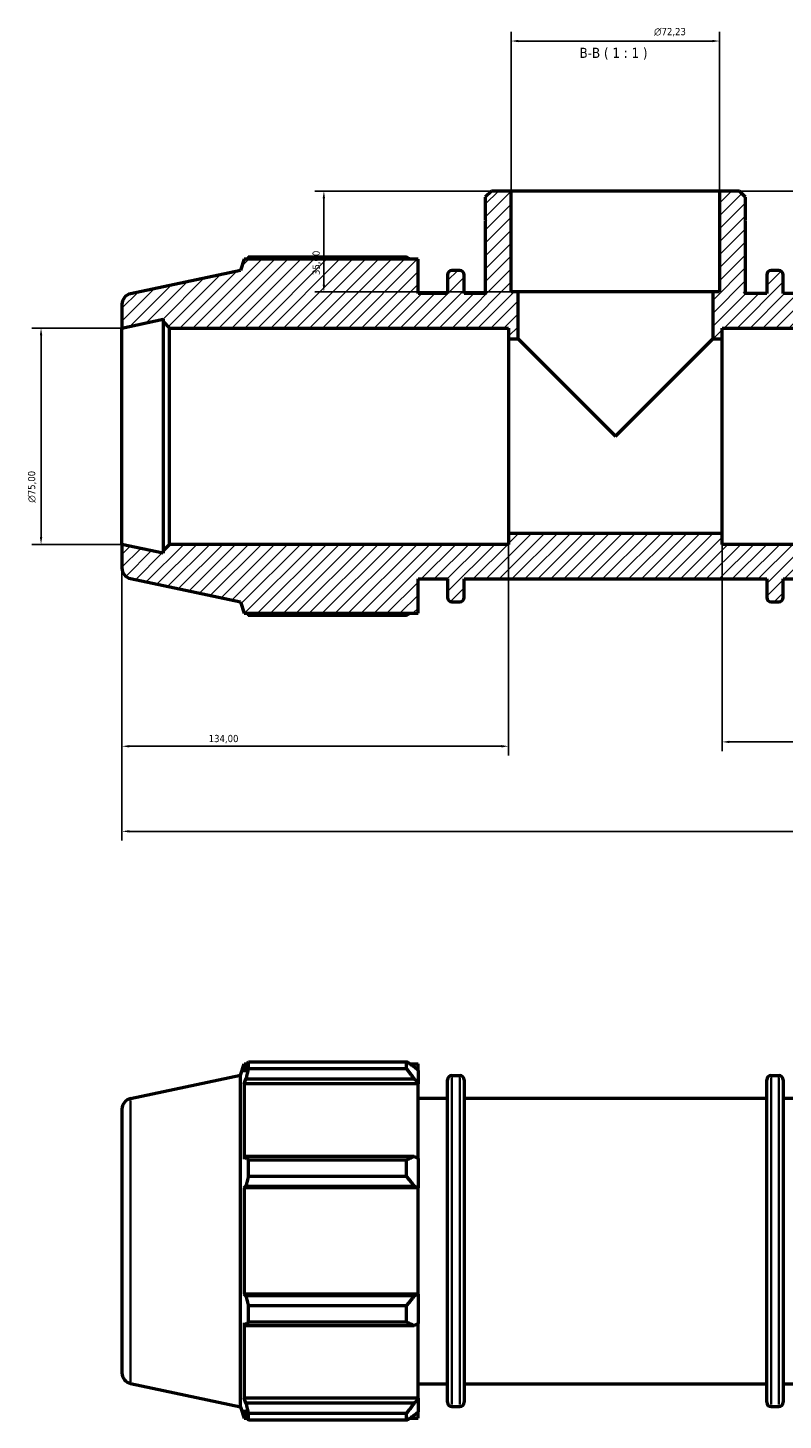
# Model space of a CAD drawing. Header units: millimetres. Extents: x 0 to 1320, y -193 to 1083.
# Tile 6 of 10: x 356 to 618, y 600 to 1083. Entities that reach past the tile are written whole.
import ezdxf

# ---------------------------------------------------------------- set-up
doc = ezdxf.new("R2010")
doc.units = ezdxf.units.MM
for name, color, linetype, lineweight in [('Dimension (ISO)', 7, 'Continuous', 25), ('Hatch (ISO)', 7, 'Continuous', 18), ('Symbol (ISO)', 7, 'Continuous', 25), ('Visible (ISO)', 7, 'Continuous', 50), ('Visible Narrow (ISO)', 7, 'Continuous', 35)]:
    doc.layers.add(name, color=color, linetype=linetype, lineweight=lineweight)
doc.styles.add('Label Text (ISO)', font='tahoma.ttf')
doc.styles.add('Note Text (ISO)', font='tahoma.ttf')
doc.dimstyles.new('Default (ISO)', dxfattribs={"dimtxt": 2.5, "dimasz": 2.5, "dimexe": 3.175, "dimexo": 0, "dimgap": 0.762, "dimtad": 1, "dimrnd": 1e-08, "dimzin": 0, "dimtxsty": 'Note Text (ISO)', "dimcen": 0.09, "dimdle": 10, "dimclrd": 256, "dimclre": 256, "dimclrt": 232, "dimazin": 0, "dimtfac": 1.40208, "dimtmove": 0, "dimatfit": 3, "dimfxl": 1, "dimtolj": 1, "dimtzin": 0, "dimlwd": -1, "dimlwe": -1, "dimarcsym": 0})

# ---------------------------------------------------------------- blocks, each defined once
blk = doc.blocks.new('*D7')
at = {"layer": 'Defpoints', "color": 0, "transparency": 16777216}
for p in [(523.42, 1026.38), (458.5, 991.38), (525.78, 991.38)]:
    blk.add_point(p, dxfattribs=at)
at = {"layer": 'Dimension (ISO)', "transparency": 16777216}
for p, q in [((523.42, 1026.38), (455.32, 1026.38)), ((458.5, 1023.88), (458.5, 993.88)), ((525.78, 991.38), (455.32, 991.38))]:
    blk.add_line(p, q, dxfattribs=at)
for points in [[(458.08, 1023.88), (458.91, 1023.88), (458.5, 1026.38)], [(458.08, 993.88), (458.91, 993.88), (458.5, 991.38)]]:
    blk.add_solid(points, dxfattribs=at)
at = {"layer": 'Dimension (ISO)', "color": 232, "true_color": 0xca0064, "transparency": 16777216, "insert": (454.56, 997.25), "char_height": 2.5, "attachment_point": 1, "rotation": 90, "style": 'Note Text (ISO)'}
blk.add_mtext('\\A1;35,00', dxfattribs=at)
blk = doc.blocks.new('*D8')
at = {"layer": 'Defpoints', "color": 0, "transparency": 16777216}
for p in [(595.64, 1078.38), (523.42, 1026.38), (595.64, 1026.38)]:
    blk.add_point(p, dxfattribs=at)
at = {"layer": 'Dimension (ISO)', "transparency": 16777216}
for p, q in [((523.42, 1026.38), (523.42, 1081.55)), ((595.64, 1026.38), (595.64, 1081.55)), ((525.92, 1078.38), (593.14, 1078.38))]:
    blk.add_line(p, q, dxfattribs=at)
for points in [[(525.92, 1078.79), (525.92, 1077.96), (523.42, 1078.38)], [(593.14, 1078.79), (593.14, 1077.96), (595.64, 1078.38)]]:
    blk.add_solid(points, dxfattribs=at)
at = {"layer": 'Dimension (ISO)', "color": 232, "true_color": 0xca0064, "transparency": 16777216, "insert": (572.93, 1082.9), "char_height": 2.5, "attachment_point": 1, "style": 'Note Text (ISO)'}
blk.add_mtext('\\A1;\\fAIGDT|b0|i0;\\H2.5000;\\ln\\fTahoma|b0|i0;\\H2.5000;72,23', dxfattribs=at)
blk = doc.blocks.new('*D10')
at = {"layer": 'Defpoints', "color": 0, "transparency": 16777216}
for p in [(596.53, 907.63), (730.53, 903.88), (596.53, 835.38)]:
    blk.add_point(p, dxfattribs=at)
at = {"layer": 'Dimension (ISO)', "transparency": 16777216}
for p, q in [((596.53, 907.63), (596.53, 832.2)), ((730.53, 903.88), (730.53, 832.2)), ((728.03, 835.38), (599.03, 835.38))]:
    blk.add_line(p, q, dxfattribs=at)
for points in [[(599.03, 835.79), (599.03, 834.96), (596.53, 835.38)], [(728.03, 835.79), (728.03, 834.96), (730.53, 835.38)]]:
    blk.add_solid(points, dxfattribs=at)
at = {"layer": 'Dimension (ISO)', "color": 232, "true_color": 0xca0064, "transparency": 16777216, "insert": (626.58, 839.31), "char_height": 2.5, "attachment_point": 1, "style": 'Note Text (ISO)'}
blk.add_mtext('\\A1;134,00', dxfattribs=at)
blk = doc.blocks.new('*D11')
at = {"layer": 'Defpoints', "color": 0, "transparency": 16777216}
for p in [(522.53, 907.63), (388.53, 903.88), (388.53, 833.88)]:
    blk.add_point(p, dxfattribs=at)
at = {"layer": 'Dimension (ISO)', "transparency": 16777216}
for p, q in [((522.53, 907.63), (522.53, 830.7)), ((388.53, 903.88), (388.53, 830.7)), ((520.03, 833.88), (391.03, 833.88))]:
    blk.add_line(p, q, dxfattribs=at)
for points in [[(391.03, 834.29), (391.03, 833.46), (388.53, 833.88)], [(520.03, 834.29), (520.03, 833.46), (522.53, 833.88)]]:
    blk.add_solid(points, dxfattribs=at)
at = {"layer": 'Dimension (ISO)', "color": 232, "true_color": 0xca0064, "transparency": 16777216, "insert": (418.58, 837.81), "char_height": 2.5, "attachment_point": 1, "style": 'Note Text (ISO)'}
blk.add_mtext('\\A1;134,00', dxfattribs=at)
blk = doc.blocks.new('*D12')
at = {"layer": 'Defpoints', "color": 0, "transparency": 16777216}
for p in [(388.53, 903.88), (730.53, 903.88), (730.53, 804.38)]:
    blk.add_point(p, dxfattribs=at)
at = {"layer": 'Dimension (ISO)', "transparency": 16777216}
for p, q in [((388.53, 903.88), (388.53, 801.2)), ((730.53, 903.88), (730.53, 801.2)), ((391.03, 804.38), (728.03, 804.38))]:
    blk.add_line(p, q, dxfattribs=at)
for points in [[(391.03, 804.79), (391.03, 803.96), (388.53, 804.38)], [(728.03, 804.79), (728.03, 803.96), (730.53, 804.38)]]:
    blk.add_solid(points, dxfattribs=at)
at = {"layer": 'Dimension (ISO)', "color": 232, "true_color": 0xca0064, "transparency": 16777216, "insert": (638.97, 808.31), "char_height": 2.5, "attachment_point": 1, "style": 'Note Text (ISO)'}
blk.add_mtext('\\A1;342,00', dxfattribs=at)
blk = doc.blocks.new('*D13')
at = {"layer": 'Defpoints', "color": 0, "transparency": 16777216}
for p in [(388.53, 978.88), (360.48, 903.88), (388.53, 903.88)]:
    blk.add_point(p, dxfattribs=at)
at = {"layer": 'Dimension (ISO)', "transparency": 16777216}
for p, q in [((388.53, 978.88), (357.3, 978.88)), ((360.48, 976.38), (360.48, 906.38)), ((388.53, 903.88), (357.3, 903.88))]:
    blk.add_line(p, q, dxfattribs=at)
for points in [[(360.06, 976.38), (360.89, 976.38), (360.48, 978.88)], [(360.06, 906.38), (360.89, 906.38), (360.48, 903.88)]]:
    blk.add_solid(points, dxfattribs=at)
at = {"layer": 'Dimension (ISO)', "color": 232, "true_color": 0xca0064, "transparency": 16777216, "insert": (355.95, 918.32), "char_height": 2.5, "attachment_point": 1, "rotation": 90, "style": 'Note Text (ISO)'}
blk.add_mtext('\\A1;\\fAIGDT|b0|i0;\\H2.5000;\\ln\\fTahoma|b0|i0;\\H2.5000;75,00', dxfattribs=at)
blk = doc.blocks.new('*D14')
at = {"layer": 'Defpoints', "color": 0, "transparency": 16777216}
for p in [(595.64, 1026.38), (730.53, 941.38), (915.03, 941.38)]:
    blk.add_point(p, dxfattribs=at)
at = {"layer": 'Dimension (ISO)', "transparency": 16777216}
for p, q in [((595.64, 1026.38), (918.21, 1026.38)), ((915.03, 1023.88), (915.03, 943.88)), ((730.53, 941.38), (918.21, 941.38))]:
    blk.add_line(p, q, dxfattribs=at)
for points in [[(914.61, 1023.88), (915.45, 1023.88), (915.03, 1026.38)], [(914.61, 943.88), (915.45, 943.88), (915.03, 941.38)]]:
    blk.add_solid(points, dxfattribs=at)
at = {"layer": 'Dimension (ISO)', "color": 232, "true_color": 0xca0064, "transparency": 16777216, "insert": (911.09, 952.23), "char_height": 2.5, "attachment_point": 1, "rotation": 90, "style": 'Note Text (ISO)'}
blk.add_mtext('\\A1;85,00', dxfattribs=at)

msp = doc.modelspace()

# ---------------------------------------------------------------- hatches: boundary and pattern name
at = {"layer": 'Hatch (ISO)'}
h = msp.add_hatch(dxfattribs=at)
h.set_pattern_fill('ANSI31', color=256, scale=25.4, style=0)
h.set_pattern_definition([(45, (0, 0), (-2.245064, 2.245064), [])])
edge = h.paths.add_edge_path()
edge.add_ellipse((726.781, 895.664), major_axis=(0.78, -3.668), ratio=1, start_angle=0, end_angle=78)
edge.add_line((730.531, 895.664), (730.531, 903.878))
edge.add_line((730.531, 903.878), (716.281, 900.849))
edge.add_line((716.281, 900.849), (716.281, 901.628))
edge.add_line((716.281, 901.628), (714.031, 903.878))
edge.add_line((714.031, 903.878), (596.531, 903.878))
edge.add_line((596.531, 903.878), (596.531, 907.628))
edge.add_line((596.531, 907.628), (522.531, 907.628))
edge.add_line((522.531, 907.628), (522.531, 903.878))
edge.add_line((522.531, 903.878), (405.031, 903.878))
edge.add_line((405.031, 903.878), (402.781, 901.628))
edge.add_line((402.781, 901.628), (402.781, 900.849))
edge.add_line((402.781, 900.849), (388.531, 903.878))
edge.add_line((388.531, 903.878), (388.531, 895.664))
edge.add_ellipse((392.281, 895.664), major_axis=(-3.75, 0), ratio=1, start_angle=0, end_angle=78)
edge.add_line((391.502, 891.996), (429.571, 883.904))
edge.add_line((429.571, 883.904), (430.841, 879.998))
edge.add_line((430.841, 879.998), (491.131, 879.998))
edge.add_line((491.131, 879.998), (491.131, 891.878))
edge.add_line((491.131, 891.878), (501.391, 891.878))
edge.add_line((501.391, 891.878), (501.391, 885.458))
edge.add_ellipse((502.891, 885.458), major_axis=(-1.5, 0), ratio=1, start_angle=0, end_angle=90)
edge.add_line((502.891, 883.958), (505.591, 883.958))
edge.add_ellipse((505.591, 885.458), major_axis=(0, -1.5), ratio=1, start_angle=0, end_angle=90)
edge.add_line((507.091, 885.458), (507.091, 891.878))
edge.add_line((507.091, 891.878), (611.971, 891.878))
edge.add_line((611.971, 891.878), (611.971, 885.458))
edge.add_ellipse((613.471, 885.458), major_axis=(-1.5, 0), ratio=1, start_angle=0, end_angle=90)
edge.add_line((613.471, 883.958), (616.171, 883.958))
edge.add_ellipse((616.171, 885.458), major_axis=(0, -1.5), ratio=1, start_angle=0, end_angle=90)
edge.add_line((617.671, 885.458), (617.671, 891.878))
edge.add_line((617.671, 891.878), (627.931, 891.878))
edge.add_line((627.931, 891.878), (627.931, 879.998))
edge.add_line((627.931, 879.998), (688.222, 879.998))
edge.add_line((688.222, 879.998), (689.491, 883.904))
edge.add_line((689.491, 883.904), (727.561, 891.996))
edge = h.paths.add_edge_path()
edge.add_line((604.672, 1024.211), (602.506, 1026.378))
edge.add_line((602.506, 1026.378), (595.644, 1026.378))
edge.add_line((595.644, 1026.378), (595.644, 991.378))
edge.add_line((595.644, 991.378), (593.281, 991.378))
edge.add_line((593.281, 991.378), (593.281, 975.128))
edge.add_line((593.281, 975.128), (596.531, 975.128))
edge.add_line((596.531, 975.128), (596.531, 978.878))
edge.add_line((596.531, 978.878), (714.031, 978.878))
edge.add_line((714.031, 978.878), (716.281, 981.128))
edge.add_line((716.281, 981.128), (716.281, 981.907))
edge.add_line((716.281, 981.907), (730.531, 978.878))
edge.add_line((730.531, 978.878), (730.531, 987.091))
edge.add_ellipse((726.781, 987.091), major_axis=(3.75, 0), ratio=1, start_angle=0, end_angle=78)
edge.add_line((727.561, 990.759), (689.491, 998.851))
edge.add_line((689.491, 998.851), (688.222, 1002.758))
edge.add_line((688.222, 1002.758), (627.931, 1002.758))
edge.add_line((627.931, 1002.758), (627.931, 990.878))
edge.add_line((627.931, 990.878), (617.671, 990.878))
edge.add_line((617.671, 990.878), (617.671, 997.298))
edge.add_ellipse((616.171, 997.298), major_axis=(1.5, 0), ratio=1, start_angle=0, end_angle=90)
edge.add_line((616.171, 998.798), (613.471, 998.798))
edge.add_ellipse((613.471, 997.298), major_axis=(0, 1.5), ratio=1, start_angle=0, end_angle=90)
edge.add_line((611.971, 997.298), (611.971, 990.878))
edge.add_line((611.971, 990.878), (604.172, 990.878))
edge.add_line((604.172, 990.878), (604.672, 991.378))
edge.add_line((604.672, 991.378), (604.672, 1015.878))
edge.add_line((604.672, 1015.878), (604.372, 1015.878))
edge.add_line((604.372, 1015.878), (604.672, 1016.178))
edge.add_line((604.672, 1016.178), (604.672, 1024.211))
edge = h.paths.add_edge_path()
edge.add_line((516.557, 1026.378), (514.39, 1024.211))
edge.add_line((514.39, 1024.211), (514.39, 1016.178))
edge.add_line((514.39, 1016.178), (514.69, 1015.878))
edge.add_line((514.69, 1015.878), (514.39, 1015.878))
edge.add_line((514.39, 1015.878), (514.39, 991.378))
edge.add_line((514.39, 991.378), (514.89, 990.878))
edge.add_line((514.89, 990.878), (507.091, 990.878))
edge.add_line((507.091, 990.878), (507.091, 997.298))
edge.add_ellipse((505.591, 997.298), major_axis=(1.5, 0), ratio=1, start_angle=0, end_angle=90)
edge.add_line((505.591, 998.798), (502.891, 998.798))
edge.add_ellipse((502.891, 997.298), major_axis=(0, 1.5), ratio=1, start_angle=0, end_angle=90)
edge.add_line((501.391, 997.298), (501.391, 990.878))
edge.add_line((501.391, 990.878), (491.131, 990.878))
edge.add_line((491.131, 990.878), (491.131, 1002.758))
edge.add_line((491.131, 1002.758), (430.841, 1002.758))
edge.add_line((430.841, 1002.758), (429.571, 998.851))
edge.add_line((429.571, 998.851), (391.502, 990.759))
edge.add_ellipse((392.281, 987.091), major_axis=(-0.78, 3.668), ratio=1, start_angle=0, end_angle=78)
edge.add_line((388.531, 987.091), (388.531, 978.878))
edge.add_line((388.531, 978.878), (402.781, 981.907))
edge.add_line((402.781, 981.907), (402.781, 981.128))
edge.add_line((402.781, 981.128), (405.031, 978.878))
edge.add_line((405.031, 978.878), (522.531, 978.878))
edge.add_line((522.531, 978.878), (522.531, 975.128))
edge.add_line((522.531, 975.128), (525.781, 975.128))
edge.add_line((525.781, 975.128), (525.781, 991.378))
edge.add_line((525.781, 991.378), (523.418, 991.378))
edge.add_line((523.418, 991.378), (523.418, 1026.378))
edge.add_line((523.418, 1026.378), (516.557, 1026.378))

# ---------------------------------------------------------------- linework, layer by layer
at = {"layer": 'Visible (ISO)'}
for p, q in [((516.557, 1026.378), (514.39, 1024.211)), ((514.39, 1024.211), (514.39, 1016.178)), ((523.418, 1026.378), (516.557, 1026.378)), ((523.418, 991.378), (523.418, 1026.378)), ((595.644, 1026.378), (523.418, 1026.378)), ((602.506, 1026.378), (595.644, 1026.378)), ((595.644, 1026.378), (595.644, 991.378)), ((604.672, 1024.211), (602.506, 1026.378)), ((604.672, 1016.178), (604.672, 1024.211)), ((514.39, 1016.178), (514.69, 1015.878)), ((514.69, 1015.878), (514.39, 1015.878)), ((514.39, 1015.878), (514.39, 991.378)), ((604.372, 1015.878), (604.672, 1016.178)), ((604.672, 1015.878), (604.372, 1015.878)), ((604.672, 991.378), (604.672, 1015.878)), ((430.841, 1002.758), (429.571, 998.851)), ((491.131, 1002.758), (430.841, 1002.758)), ((487.171, 1003.479), (432.342, 1003.479)), ((491.131, 990.878), (491.131, 1002.758)), ((429.571, 998.851), (391.502, 990.759)), ((501.391, 997.298), (501.391, 990.878)), ((505.591, 998.798), (502.891, 998.798)), ((507.091, 990.878), (507.091, 997.298)), ((611.971, 997.298), (611.971, 990.878)), ((616.171, 998.798), (613.471, 998.798)), ((617.671, 990.878), (617.671, 997.298)), ((501.391, 990.878), (491.131, 990.878)), ((514.89, 990.878), (507.091, 990.878)), ((514.39, 991.378), (514.89, 990.878)), ((525.781, 991.378), (523.418, 991.378)), ((525.781, 975.128), (525.781, 991.378)), ((593.281, 991.378), (525.781, 991.378)), ((595.644, 991.378), (593.281, 991.378)), ((593.281, 991.378), (593.281, 975.128)), ((604.172, 990.878), (604.672, 991.378)), ((611.971, 990.878), (604.172, 990.878)), ((627.931, 990.878), (617.671, 990.878)), ((388.531, 987.091), (388.531, 978.878)), ((388.531, 978.878), (402.781, 981.907)), ((402.781, 981.907), (402.781, 981.128)), ((402.781, 981.128), (405.031, 978.878)), ((402.781, 981.128), (402.781, 901.628)), ((388.531, 903.878), (388.531, 978.878)), ((405.031, 978.878), (522.531, 978.878)), ((405.031, 903.878), (405.031, 978.878)), ((522.531, 978.878), (522.531, 975.128)), ((522.531, 975.128), (525.781, 975.128)), ((522.531, 975.128), (522.531, 907.628)), ((525.781, 975.128), (559.531, 941.378)), ((559.531, 941.378), (593.281, 975.128)), ((593.281, 975.128), (596.531, 975.128)), ((596.531, 975.128), (596.531, 978.878)), ((596.531, 978.878), (714.031, 978.878)), ((596.531, 907.628), (596.531, 975.128)), ((596.531, 907.628), (522.531, 907.628)), ((522.531, 907.628), (522.531, 903.878)), ((596.531, 903.878), (596.531, 907.628)), ((402.781, 900.849), (388.531, 903.878)), ((388.531, 903.878), (388.531, 895.664)), ((405.031, 903.878), (402.781, 901.628)), ((522.531, 903.878), (405.031, 903.878)), ((714.031, 903.878), (596.531, 903.878)), ((402.781, 901.628), (402.781, 900.849)), ((391.502, 891.996), (429.571, 883.904)), ((491.131, 879.998), (491.131, 891.878)), ((491.131, 891.878), (501.391, 891.878)), ((501.391, 891.878), (501.391, 885.458)), ((507.091, 885.458), (507.091, 891.878)), ((507.091, 891.878), (611.971, 891.878)), ((611.971, 891.878), (611.971, 885.458)), ((617.671, 885.458), (617.671, 891.878)), ((617.671, 891.878), (627.931, 891.878)), ((429.571, 883.904), (430.841, 879.998)), ((502.891, 883.958), (505.591, 883.958)), ((613.471, 883.958), (616.171, 883.958)), ((430.841, 879.998), (491.131, 879.998)), ((432.342, 879.276), (487.171, 879.276)), ((432.342, 722.059), (432.342, 724.445)), ((432.342, 724.445), (487.171, 724.445)), ((487.171, 722.059), (487.171, 724.445)), ((391.502, 711.725), (429.571, 719.817)), ((429.571, 719.817), (430.841, 723.724)), ((429.571, 604.871), (429.571, 719.817)), ((430.841, 723.724), (430.841, 720.883)), ((430.841, 723.724), (431.968, 723.724)), ((431.484, 722.771), (430.841, 720.883)), ((487.171, 722.059), (432.342, 722.059)), ((488.322, 723.724), (491.131, 723.724)), ((491.131, 721.512), (489.811, 722.771)), ((491.131, 721.512), (491.131, 723.724)), ((491.131, 721.512), (491.131, 717.374)), ((502.891, 719.764), (505.591, 719.764)), ((613.471, 719.764), (616.171, 719.764)), ((430.841, 716.789), (431.484, 718.545)), ((491.131, 716.789), (430.841, 716.789)), ((430.841, 716.789), (430.841, 690.686)), ((431.484, 718.545), (489.811, 718.545)), ((489.811, 718.545), (491.131, 717.374)), ((491.131, 717.374), (491.131, 716.789)), ((491.131, 690.991), (491.131, 716.789)), ((501.391, 606.424), (501.391, 718.264)), ((507.091, 718.264), (507.091, 606.424)), ((611.971, 606.424), (611.971, 718.264)), ((617.671, 718.264), (617.671, 606.424)), ((491.131, 711.844), (501.391, 711.844)), ((507.091, 711.844), (611.971, 711.844)), ((617.671, 711.844), (627.931, 711.844)), ((388.531, 708.057), (388.531, 616.631)), ((431.484, 691.6), (430.841, 690.686)), ((489.811, 691.6), (431.484, 691.6)), ((432.342, 684.692), (432.342, 690.454)), ((432.342, 690.454), (487.171, 690.454)), ((487.171, 684.692), (487.171, 690.454)), ((491.131, 690.991), (489.811, 691.6)), ((491.131, 690.991), (491.131, 681)), ((430.841, 680.801), (431.484, 681.397)), ((491.131, 680.801), (430.841, 680.801)), ((430.841, 680.801), (430.841, 643.887)), ((431.484, 681.397), (489.811, 681.397)), ((487.171, 684.692), (432.342, 684.692)), ((489.811, 681.397), (491.131, 681)), ((491.131, 681), (491.131, 680.801)), ((491.131, 643.887), (491.131, 680.801)), ((431.484, 643.291), (430.841, 643.887)), ((491.131, 643.887), (430.841, 643.887)), ((489.811, 643.291), (431.484, 643.291)), ((491.131, 643.688), (489.811, 643.291)), ((491.131, 643.887), (491.131, 643.688)), ((491.131, 643.688), (491.131, 633.697)), ((432.342, 634.234), (432.342, 639.996)), ((432.342, 639.996), (487.171, 639.996)), ((487.171, 634.234), (487.171, 639.996)), ((430.841, 634.002), (431.484, 633.087)), ((430.841, 634.002), (430.841, 607.899)), ((431.484, 633.087), (489.811, 633.087)), ((487.171, 634.234), (432.342, 634.234)), ((489.811, 633.087), (491.131, 633.697)), ((491.131, 607.899), (491.131, 633.697)), ((391.502, 612.962), (429.571, 604.871)), ((491.131, 612.844), (501.391, 612.844)), ((507.091, 612.844), (611.971, 612.844)), ((617.671, 612.844), (627.931, 612.844)), ((429.571, 604.871), (430.841, 600.964)), ((431.484, 606.143), (430.841, 607.899)), ((491.131, 607.899), (430.841, 607.899)), ((430.841, 603.805), (431.484, 601.916)), ((430.841, 603.805), (430.841, 600.964)), ((489.811, 606.143), (431.484, 606.143)), ((491.131, 607.314), (489.811, 606.143)), ((491.131, 607.899), (491.131, 607.314)), ((491.131, 607.314), (491.131, 603.175)), ((502.891, 604.924), (505.591, 604.924)), ((613.471, 604.924), (616.171, 604.924)), ((430.841, 600.964), (431.968, 600.964)), ((432.342, 600.243), (432.342, 602.629)), ((432.342, 602.629), (487.171, 602.629)), ((487.171, 600.243), (432.342, 600.243)), ((487.171, 600.243), (487.171, 602.629)), ((488.322, 600.964), (491.131, 600.964)), ((489.811, 601.916), (491.131, 603.175)), ((491.131, 600.964), (491.131, 603.175))]:
    msp.add_line(p, q, dxfattribs=at)
for centre, radius, start, end in [((502.891, 997.298), 1.5, 90, 180), ((505.591, 997.298), 1.5, 0, 90), ((613.471, 997.298), 1.5, 90, 180), ((616.171, 997.298), 1.5, 0, 90), ((392.281, 987.091), 3.75, 102, 180), ((392.281, 895.664), 3.75, 180, 258), ((502.891, 885.458), 1.5, 180, 270), ((505.591, 885.458), 1.5, 270, 0), ((613.471, 885.458), 1.5, 180, 270), ((616.171, 885.458), 1.5, 270, 0), ((502.891, 718.264), 1.5, 90, 180), ((505.591, 718.264), 1.5, 0, 90), ((613.471, 718.264), 1.5, 90, 180), ((616.171, 718.264), 1.5, 0, 90), ((392.281, 708.057), 3.75, 102, 180), ((392.281, 616.631), 3.75, 180, 258), ((502.891, 606.424), 1.5, 180, 270), ((505.591, 606.424), 1.5, 270, 0), ((613.471, 606.424), 1.5, 180, 270), ((616.171, 606.424), 1.5, 270, 0)]:
    msp.add_arc(centre, radius, start, end, dxfattribs=at)
for points, weights in [([(432.342, 1003.479), (432.152, 1003.115), (431.968, 1002.758)], [1, 1.00062360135, 1.00109925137]), ([(487.171, 1003.479), (487.756, 1003.115), (488.322, 1002.758)], [1.01574721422, 1.01380785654, 1.01172228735]), ([(431.968, 879.998), (432.152, 879.64), (432.342, 879.276)], [1.00109925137, 1.00062360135, 1]), ([(488.322, 879.998), (487.756, 879.64), (487.171, 879.276)], [1.01172228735, 1.01380785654, 1.01574721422]), ([(431.484, 722.771), (431.896, 723.591), (432.342, 724.445)], [1.0021134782, 1.00146502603, 1]), ([(489.811, 722.771), (488.544, 723.591), (487.171, 724.445)], [1.00586448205, 1.01120659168, 1.01574721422]), ([(432.342, 722.059), (431.896, 720.266), (431.484, 718.545)], [1, 1.00146502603, 1.0021134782]), ([(487.171, 722.059), (488.544, 720.266), (489.811, 718.545)], [1.01574721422, 1.01120659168, 1.00586448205]), ([(431.484, 691.6), (431.896, 691.039), (432.342, 690.454)], [1.0021134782, 1.00146502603, 1]), ([(489.811, 691.6), (488.544, 691.039), (487.171, 690.454)], [1.00586448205, 1.01120659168, 1.01574721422]), ([(432.342, 684.692), (431.896, 683.011), (431.484, 681.397)], [1, 1.00146502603, 1.0021134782]), ([(487.171, 684.692), (488.544, 683.011), (489.811, 681.397)], [1.01574721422, 1.01120659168, 1.00586448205]), ([(431.484, 643.291), (431.896, 641.677), (432.342, 639.996)], [1.0021134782, 1.00146502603, 1]), ([(489.811, 643.291), (488.544, 641.677), (487.171, 639.996)], [1.00586448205, 1.01120659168, 1.01574721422]), ([(432.342, 634.234), (431.896, 633.649), (431.484, 633.087)], [1, 1.00146502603, 1.0021134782]), ([(487.171, 634.234), (488.544, 633.649), (489.811, 633.087)], [1.01574721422, 1.01120659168, 1.00586448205]), ([(431.484, 606.143), (431.896, 604.422), (432.342, 602.629)], [1.0021134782, 1.00146502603, 1]), ([(489.811, 606.143), (488.544, 604.422), (487.171, 602.629)], [1.00586448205, 1.01120659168, 1.01574721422]), ([(432.342, 600.243), (431.896, 601.097), (431.484, 601.916)], [1, 1.00146502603, 1.0021134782]), ([(487.171, 600.243), (488.544, 601.097), (489.811, 601.916)], [1.01574721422, 1.01120659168, 1.00586448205])]:
    msp.add_rational_spline(points, weights, degree=2, dxfattribs=at)
at = {"layer": 'Visible Narrow (ISO)'}
for p, q in [((502.891, 719.057), (502.891, 605.631)), ((505.591, 605.631), (505.591, 719.057)), ((613.471, 719.057), (613.471, 605.631)), ((616.171, 605.631), (616.171, 719.057)), ((391.502, 613.57), (391.502, 711.117))]:
    msp.add_line(p, q, dxfattribs=at)

# ---------------------------------------------------------------- texts
at = {"layer": 'Symbol (ISO)', "insert": (547.092, 1071.904), "char_height": 3.5, "attachment_point": 7, "style": 'Label Text (ISO)'}
msp.add_mtext('B-B ( 1 : 1 )', dxfattribs=at)

# ---------------------------------------------------------------- dimensions: what is measured, and where the dimension line sits
at = {"layer": 'Dimension (ISO)'}
for base, p1, p2, angle, picture, middle in [((595.644, 1078.378), (523.418, 1026.378), (595.644, 1026.378), 180, '*D8', (578.454, 1078.378)), ((360.475, 903.878), (388.531, 978.878), (388.531, 903.878), 90, '*D13', (360.475, 923.878))]:
    dim = msp.add_linear_dim(base=base, p1=p1, p2=p2, angle=angle, text='\\fAIGDT|b0|i0;\\H2.5000;\\ln\\fTahoma|b0|i0;\\H2.5000;<>', dimstyle='Default (ISO)', override={"dimdec": 2, "dimtp": 0, "dimtm": 0, "dimtdec": 2, "dimtofl": 0, "dimatfit": 1}, dxfattribs=at)
    dim.commit()
    dim.dimension.update_dxf_attribs({"geometry": picture, "text_midpoint": middle, "dimtype": 160})
for base, p1, p2, angle, picture, middle in [((458.495, 991.378), (523.418, 1026.378), (525.781, 991.378), 270, '*D7', (458.495, 1001.378)), ((915.031, 941.378), (595.644, 1026.378), (730.531, 941.378), 90, '*D14', (915.031, 956.378)), ((596.531, 835.378), (730.531, 903.878), (596.531, 907.628), 180, '*D10', (631.531, 835.378)), ((730.531, 804.378), (388.531, 903.878), (730.531, 903.878), 180, '*D12', (644.031, 804.378))]:
    dim = msp.add_linear_dim(base=base, p1=p1, p2=p2, angle=angle, dimstyle='Default (ISO)', override={"dimdec": 2, "dimtp": 0, "dimtm": 0, "dimtdec": 2, "dimtofl": 0, "dimatfit": 1}, dxfattribs=at)
    dim.commit()
    dim.dimension.update_dxf_attribs({"geometry": picture, "text_midpoint": middle, "dimtype": 160})
dim = msp.add_linear_dim(base=(388.531, 833.878), p1=(522.531, 907.628), p2=(388.531, 903.878), dimstyle='Default (ISO)', override={"dimdec": 2, "dimtp": 0, "dimtm": 0, "dimtdec": 2, "dimtofl": 0, "dimatfit": 1}, dxfattribs=at)
dim.commit()
dim.dimension.update_dxf_attribs({"geometry": '*D11', "text_midpoint": (423.531, 833.878), "dimtype": 160})

doc.saveas('drawing.dxf')
